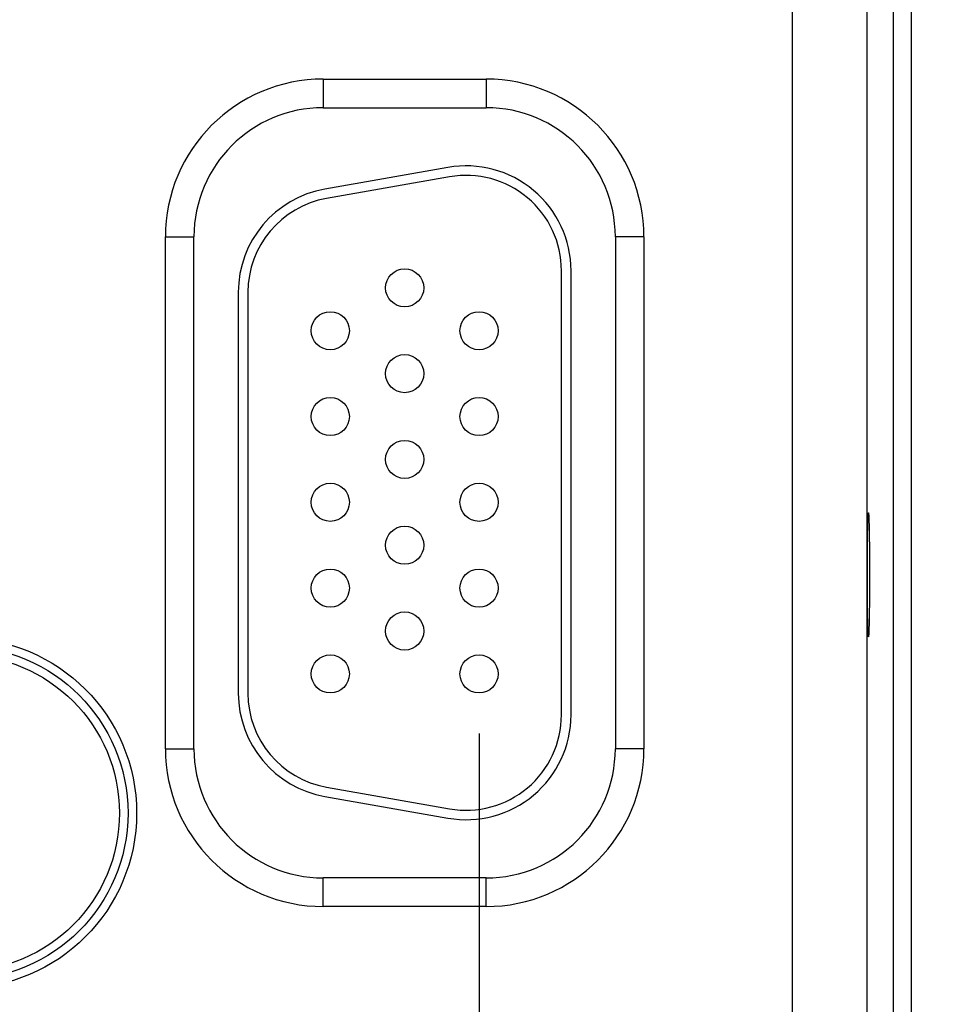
# Model space of a CAD drawing. Header units: inches. Extents: x 0 to 34, y 0 to 22.
# Tile 133 of 152: x 23.4 to 24.4, y 14.7 to 15.7. Entities that reach past the tile are written whole.
import ezdxf

# ---------------------------------------------------------------- set-up
doc = ezdxf.new("R2010")
doc.units = ezdxf.units.IN
doc.header["$LTSCALE"] = 1.87
doc.header["$MEASUREMENT"] = 0
doc.layers.get('0').update_dxf_attribs({"linetype": 'CONTINUOUS'})
doc.layers.add('DIMENSIONS', color=7, linetype='CONTINUOUS')
doc.styles.get("Standard").update_dxf_attribs({"font": 'txt', "width": 0.8})
doc.dimstyles.new('DIMSTYLE_1', dxfattribs={"dimtxt": 0.125, "dimasz": 0.18, "dimexe": 0.18, "dimexo": 0.0625, "dimgap": 0.09, "dimtad": 0, "dimtih": 1, "dimtoh": 1, "dimdec": 3, "dimzin": 4, "dimdsep": 46, "dimtxsty": 'STANDARD', "dimblk": '_FILLED', "dimblk1": '_FILLED', "dimblk2": '_FILLED', "dimcen": 0.09, "dimadec": 0, "dimazin": 0, "dimtp": 0.01, "dimtm": 0.01, "dimtfac": 1, "dimtdec": 3, "dimtofl": 0, "dimtmove": 0, "dimatfit": 3, "dimldrblk": '_FILLED', "dimfxl": 1, "dimtolj": 1, "dimtzin": 4, "dimarcsym": 0})

# ---------------------------------------------------------------- blocks, each defined once
blk = doc.blocks.new('_FILLED')
at = {"color": 0, "linetype": 'BYBLOCK'}
blk.add_solid([(0, 0), (-1, 0.1736), (-1, -0.1736)], dxfattribs=at)
blk = doc.blocks.new('*D13')
at = {"layer": 'DIMENSIONS', "color": 2, "linetype": 'CONTINUOUS'}
for p, q in [((23.8668, 14.9434), (23.8668, 13.2507)), ((24.5278, 14.1776), (24.5278, 13.2507)), ((23.8668, 13.3757), (23.5068, 13.3757)), ((24.5278, 13.3757), (24.8878, 13.3757))]:
    blk.add_line(p, q, dxfattribs=at)
at = {"layer": 'DIMENSIONS', "color": 2, "linetype": 'CONTINUOUS', "xscale": 0.18, "yscale": 0.18, "zscale": 0.18}
blk.add_blockref('_FILLED', (23.8668, 13.3757), dxfattribs=at)
at = {"layer": 'DIMENSIONS', "color": 2, "linetype": 'CONTINUOUS', "xscale": 0.18, "yscale": 0.18, "zscale": 0.18, "rotation": 180}
blk.add_blockref('_FILLED', (24.5278, 13.3757), dxfattribs=at)
at = {"layer": 'DIMENSIONS', "color": 2, "linetype": 'CONTINUOUS', "width": 0.8}
for s, p in [('.661', (23.8517, 13.3132)), ('[', (23.8517, 13.1257)), ('16.79', (23.9517, 13.1257)), (']', (24.4517, 13.1257))]:
    blk.add_text(s, height=0.125, dxfattribs=at).set_placement(p)
blk = doc.blocks.new('*D14')
at = {"layer": 'DIMENSIONS', "color": 2, "linetype": 'CONTINUOUS'}
for p, q in [((22.9368, 14.9434), (22.9368, 12.5007)), ((23.8668, 14.9434), (23.8668, 12.5007)), ((22.9368, 12.6257), (22.5768, 12.6257)), ((23.8668, 12.6257), (24.2268, 12.6257))]:
    blk.add_line(p, q, dxfattribs=at)
at = {"layer": 'DIMENSIONS', "color": 2, "linetype": 'CONTINUOUS', "xscale": 0.18, "yscale": 0.18, "zscale": 0.18}
blk.add_blockref('_FILLED', (22.9368, 12.6257), dxfattribs=at)
at = {"layer": 'DIMENSIONS', "color": 2, "linetype": 'CONTINUOUS', "xscale": 0.18, "yscale": 0.18, "zscale": 0.18, "rotation": 180}
blk.add_blockref('_FILLED', (23.8668, 12.6257), dxfattribs=at)
at = {"layer": 'DIMENSIONS', "color": 2, "linetype": 'CONTINUOUS', "width": 0.8}
for s, p in [('.930', (23.0577, 12.5632)), ('[', (23.0577, 12.3757)), (']', (23.6577, 12.3757)), ('23.62', (23.1577, 12.3757))]:
    blk.add_text(s, height=0.125, dxfattribs=at).set_placement(p)
blk = doc.blocks.new('*D15')
at = {"layer": 'DIMENSIONS', "color": 2, "linetype": 'CONTINUOUS'}
for p, q in [((23.9664, 16.1609), (25.4028, 16.1609)), ((25.2778, 16.1609), (25.2778, 15.3889)), ((25.2778, 14.1257), (25.2778, 14.9514)), ((24.4613, 14.1257), (25.4028, 14.1257))]:
    blk.add_line(p, q, dxfattribs=at)
at = {"layer": 'DIMENSIONS', "color": 2, "linetype": 'CONTINUOUS', "xscale": 0.18, "yscale": 0.18, "zscale": 0.18}
for p, rotation in [((25.2778, 16.1609), 90), ((25.2778, 14.1257), 270)]:
    blk.add_blockref('_FILLED', p, dxfattribs=dict(at, rotation=rotation))
at = {"layer": 'DIMENSIONS', "color": 2, "linetype": 'CONTINUOUS', "width": 0.8}
for s, p in [('2.035', (24.9778, 15.2014)), ('[', (24.9778, 15.0139)), (']', (25.4778, 15.0139)), ('51.7', (25.0778, 15.0139))]:
    blk.add_text(s, height=0.125, dxfattribs=at).set_placement(p)

msp = doc.modelspace()

# ---------------------------------------------------------------- linework, layer by layer
at = {"color": 7, "linetype": 'CONTINUOUS'}
for p, q in [((24.1957, 14.2985), (24.1957, 17.4213)), ((24.3015, 14.3487), (24.3015, 17.3711)), ((24.3205, 14.3487), (24.3205, 17.3711)), ((24.2737, 17.3433), (24.2737, 14.3765)), ((23.7033, 15.6299), (23.8743, 15.6299)), ((23.7033, 15.6299), (23.7033, 15.5999)), ((23.8743, 15.6299), (23.8743, 15.5999)), ((23.7033, 15.5999), (23.8743, 15.5999)), ((23.8342, 15.5372), (23.7052, 15.5145)), ((23.8359, 15.5274), (23.7069, 15.5046)), ((23.5378, 15.4644), (23.5678, 15.4644)), ((23.5378, 14.9274), (23.5378, 15.4644)), ((23.5678, 14.9274), (23.5678, 15.4644)), ((24.0398, 15.4644), (24.0098, 15.4644)), ((24.0098, 15.4644), (24.0098, 14.9274)), ((24.0398, 15.4644), (24.0398, 14.9274)), ((23.9533, 14.9629), (23.9533, 15.4289)), ((23.9633, 14.9629), (23.9633, 15.4289)), ((23.6143, 15.4062), (23.6143, 14.9856)), ((23.6243, 15.4062), (23.6243, 14.9856)), ((23.5378, 14.9274), (23.5678, 14.9274)), ((24.0398, 14.9274), (24.0098, 14.9274)), ((23.7069, 14.8872), (23.8359, 14.8644)), ((23.7052, 14.8773), (23.8342, 14.8546)), ((23.8743, 14.7919), (23.7033, 14.7919)), ((23.7033, 14.7619), (23.7033, 14.7919)), ((23.8743, 14.7619), (23.8743, 14.7919)), ((23.8743, 14.7619), (23.7033, 14.7619))]:
    msp.add_line(p, q, dxfattribs=at)
for centre, radius in [((23.7888, 15.4109), 0.02), ((23.7108, 15.3659), 0.02), ((23.8668, 15.3659), 0.02), ((23.7888, 15.3209), 0.02), ((23.7108, 15.2759), 0.02), ((23.8668, 15.2759), 0.02), ((23.7888, 15.2309), 0.02), ((23.7108, 15.1859), 0.02), ((23.8668, 15.1859), 0.02), ((23.7888, 15.1409), 0.02), ((23.7108, 15.0959), 0.02), ((23.8668, 15.0959), 0.02), ((23.7888, 15.0509), 0.02), ((23.3238, 14.8599), 0.1838), ((23.3238, 14.8599), 0.1748), ((23.3238, 14.8599), 0.1748), ((23.3238, 14.8599), 0.1658), ((23.7108, 15.0059), 0.02), ((23.8668, 15.0059), 0.02)]:
    msp.add_circle(centre, radius, dxfattribs=at)
for centre, radius, start, end in [((23.7033, 15.4644), 0.1655, 90, 180), ((23.8743, 15.4644), 0.1655, 0, 90), ((23.7033, 15.4644), 0.1355, 90, 180), ((23.8743, 15.4644), 0.1355, 0, 90), ((23.8533, 15.4289), 0.11, 0, 100), ((23.8533, 15.4289), 0.1, 0, 100), ((23.7243, 15.4062), 0.11, 100, 180), ((23.7243, 15.4062), 0.1, 100, 180), ((23.7243, 14.9856), 0.11, 180, 260), ((23.7243, 14.9856), 0.1, 180, 260), ((23.8533, 14.9629), 0.11, 260, 360), ((23.8533, 14.9629), 0.1, 260, 360), ((23.7033, 14.9274), 0.1655, 180, 270), ((23.7033, 14.9274), 0.1355, 180, 270), ((23.8743, 14.9274), 0.1355, 270, 360), ((23.8743, 14.9274), 0.1655, 270, 360)]:
    msp.add_arc(centre, radius, start, end, dxfattribs=at)
for points in [[(24.2753, 15.0449), (24.2753, 15.0449), (24.2752, 15.045), (24.2752, 15.0452), (24.2752, 15.0455), (24.2751, 15.0459), (24.2751, 15.0464), (24.275, 15.0471), (24.275, 15.0478), (24.2749, 15.0487), (24.2749, 15.0497), (24.2748, 15.0507), (24.2748, 15.0519), (24.2748, 15.0532), (24.2747, 15.0546), (24.2747, 15.0561), (24.2746, 15.0577), (24.2746, 15.0594), (24.2746, 15.0612), (24.2745, 15.063), (24.2745, 15.065), (24.2745, 15.067), (24.2744, 15.0691), (24.2744, 15.0713), (24.2744, 15.0735), (24.2743, 15.0759), (24.2743, 15.0782), (24.2743, 15.0807), (24.2743, 15.0832), (24.2743, 15.0857), (24.2742, 15.0883), (24.2742, 15.0909), (24.2742, 15.0935), (24.2742, 15.0962), (24.2742, 15.0989), (24.2742, 15.1017), (24.2742, 15.1044), (24.2742, 15.1071), (24.2742, 15.1099), (24.2742, 15.1127), (24.2742, 15.1154), (24.2742, 15.1181), (24.2742, 15.1209), (24.2742, 15.1236), (24.2742, 15.1263), (24.2742, 15.1289), (24.2742, 15.1315), (24.2743, 15.1341), (24.2743, 15.1366), (24.2743, 15.1391), (24.2743, 15.1416), (24.2743, 15.1439), (24.2744, 15.1463), (24.2744, 15.1485), (24.2744, 15.1507), (24.2745, 15.1528), (24.2745, 15.1548), (24.2745, 15.1568), (24.2746, 15.1586), (24.2746, 15.1604), (24.2746, 15.1621), (24.2747, 15.1637), (24.2747, 15.1652), (24.2748, 15.1666), (24.2748, 15.1679), (24.2748, 15.1691), (24.2749, 15.1701), (24.2749, 15.1711), (24.275, 15.172), (24.275, 15.1727), (24.2751, 15.1734), (24.2751, 15.1739), (24.2752, 15.1743), (24.2752, 15.1746), (24.2752, 15.1748), (24.2753, 15.1749), (24.2753, 15.1749)], [(24.2753, 15.1749), (24.2753, 15.1749), (24.2754, 15.1748), (24.2754, 15.1746), (24.2755, 15.1743), (24.2755, 15.1739), (24.2755, 15.1734), (24.2756, 15.1727), (24.2756, 15.172), (24.2757, 15.1711), (24.2757, 15.1701), (24.2758, 15.1691), (24.2758, 15.1679), (24.2759, 15.1666), (24.2759, 15.1652), (24.2759, 15.1637), (24.276, 15.1621), (24.276, 15.1604), (24.2761, 15.1586), (24.2761, 15.1568), (24.2761, 15.1548), (24.2762, 15.1528), (24.2762, 15.1507), (24.2762, 15.1485), (24.2762, 15.1463), (24.2763, 15.1439), (24.2763, 15.1416), (24.2763, 15.1391), (24.2763, 15.1366), (24.2764, 15.1341), (24.2764, 15.1315), (24.2764, 15.1289), (24.2764, 15.1263), (24.2764, 15.1236), (24.2764, 15.1209), (24.2764, 15.1181), (24.2764, 15.1154), (24.2764, 15.1127), (24.2764, 15.1099), (24.2764, 15.1071), (24.2764, 15.1044), (24.2764, 15.1017), (24.2764, 15.0989), (24.2764, 15.0962), (24.2764, 15.0935), (24.2764, 15.0909), (24.2764, 15.0883), (24.2764, 15.0857), (24.2763, 15.0832), (24.2763, 15.0807), (24.2763, 15.0782), (24.2763, 15.0759), (24.2762, 15.0735), (24.2762, 15.0713), (24.2762, 15.0691), (24.2762, 15.067), (24.2761, 15.065), (24.2761, 15.063), (24.2761, 15.0612), (24.276, 15.0594), (24.276, 15.0577), (24.2759, 15.0561), (24.2759, 15.0546), (24.2759, 15.0532), (24.2758, 15.0519), (24.2758, 15.0507), (24.2757, 15.0497), (24.2757, 15.0487), (24.2756, 15.0478), (24.2756, 15.0471), (24.2755, 15.0464), (24.2755, 15.0459), (24.2755, 15.0455), (24.2754, 15.0452), (24.2754, 15.045), (24.2753, 15.0449), (24.2753, 15.0449)]]:
    msp.add_open_spline(points, degree=3, knots=[0, 0, 0, 0, 0.000583, 0.001983, 0.00426, 0.007422, 0.011467, 0.016388, 0.02218, 0.02883, 0.036328, 0.044662, 0.053812, 0.063769, 0.074511, 0.086015, 0.098271, 0.111245, 0.124921, 0.139275, 0.154273, 0.169899, 0.186118, 0.202899, 0.220221, 0.23804, 0.256335, 0.27507, 0.294203, 0.313716, 0.333559, 0.3537, 0.374111, 0.39474, 0.415566, 0.436543, 0.457628, 0.478798, 0.5, 0.521202, 0.542372, 0.563457, 0.584434, 0.60526, 0.625889, 0.6463, 0.666441, 0.686284, 0.705797, 0.72493, 0.743665, 0.76196, 0.779779, 0.797101, 0.813882, 0.830101, 0.845727, 0.860725, 0.875079, 0.888755, 0.901729, 0.913985, 0.925489, 0.936231, 0.946188, 0.955338, 0.963672, 0.97117, 0.97782, 0.983612, 0.988533, 0.992578, 0.99574, 0.998017, 0.999417, 1, 1, 1, 1], dxfattribs=at)

# ---------------------------------------------------------------- dimensions: what is measured, and where the dimension line sits
at = {"layer": 'DIMENSIONS', "color": 2, "linetype": 'CONTINUOUS'}
for base, p1, p2, angle, picture, middle in [((25.2778, 14.1257), (23.9664, 16.1609), (24.4613, 14.1257), 270, '*D15', (25.2778, 15.1701)), ((22.9368, 12.6257), (23.8668, 14.9434), (22.9368, 14.9434), 180, '*D14', (23.4077, 12.5319)), ((23.8668, 13.3757), (24.5278, 14.1776), (23.8668, 14.9434), 180, '*D13', (24.2017, 13.2819))]:
    dim = msp.add_linear_dim(base=base, p1=p1, p2=p2, angle=angle, dimstyle='DIMSTYLE_1', dxfattribs=at)
    dim.commit()
    dim.dimension.update_dxf_attribs({"geometry": picture, "text_midpoint": middle, "dimtype": 160})

doc.saveas('drawing.dxf')
